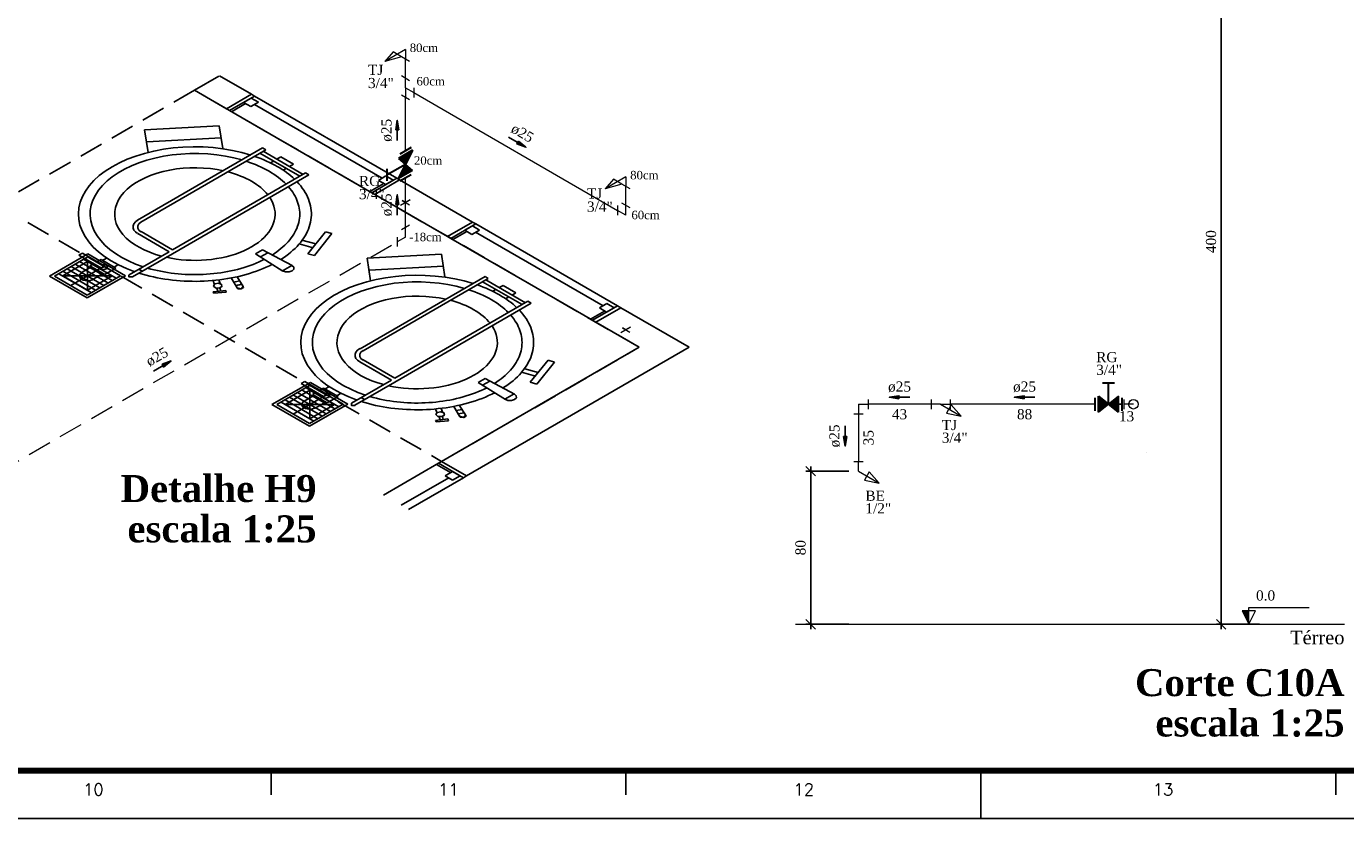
# Model space of a CAD drawing. Header units: millimetres. Extents: x 335 to 91625, y -1 to 84.
# Tile 12 of 38: x 404 to 432, y -1 to 16. Entities that reach past the tile are written whole.
import ezdxf

# ---------------------------------------------------------------- set-up
doc = ezdxf.new("R2010")
doc.units = ezdxf.units.MM
doc.header["$MEASUREMENT"] = 0
doc.linetypes.add('Dashed', pattern=[0.75, 0.5, -0.25])
for name, color, linetype, lineweight in [('AF-Conexões', 7, 'Continuous', 20), ('AF-Conexões detalhe', 7, 'Continuous', 20), ('AF-Sentido tubo', 7, 'Continuous', 20), ('AF-Textos conexão', 7, 'Continuous', 20), ('AF-Textos tubo', 7, 'Continuous', 20), ('AF-Tubos', 5, 'Continuous', 20), ('AF-Tubos detalhe', 5, 'Continuous', 20), ('DI-Cotas', 7, 'Continuous', 20), ('DI-Eixos', 7, 'Continuous', 20), ('DI-Níveis', 7, 'Continuous', 20), ('DI-Textos', 7, 'Continuous', 20), ('DI-Títulos', 3, 'Continuous', 30), ('Simbolos', 1, 'Continuous', 30), ('SIMBOLOS INT', 8, 'Continuous', 5)]:
    doc.layers.add(name, color=color, linetype=linetype, lineweight=lineweight)
doc.layers.add('Margem', color=4, linetype='Continuous')
doc.styles.add('ROMANS', font='ROMANS')
doc.styles.add('TimesNewRoman', font='times.ttf')
doc.styles.add('TimesNewRomanN', font='timesbd.ttf')
doc.dimstyles.get("Standard").update_dxf_attribs({"dimtxt": 0.18, "dimasz": 0.18, "dimexe": 0.18, "dimexo": 0.0625, "dimgap": 0.09, "dimtad": 0, "dimtih": 1, "dimtoh": 1, "dimdec": 4, "dimzin": 0, "dimdsep": 46, "dimtxsty": 'Standard', "dimcen": 0.09, "dimadec": 0, "dimazin": 0, "dimtfac": 1, "dimtdec": 4, "dimtofl": 0, "dimtmove": 0, "dimatfit": 3, "dimfxl": 0, "dimtolj": 1, "dimtzin": 0, "dimarcsym": 0})
doc.dimstyles.new('UM_25.000000', dxfattribs={"dimtxt": 0.18, "dimasz": 0.2, "dimexe": 0.1, "dimexo": 0.2, "dimgap": 0, "dimtad": 1, "dimtih": 1, "dimtoh": 1, "dimdec": 1, "dimlfac": 25, "dimzin": 0, "dimdsep": 46, "dimtxsty": 'Standard', "dimblk": 'CLOSED', "dimblk1": 'CLOSED', "dimblk2": 'CLOSED', "dimcen": 0.09, "dimdle": 0.1, "dimadec": 1, "dimazin": 2, "dimtfac": 1, "dimtdec": 4, "dimtofl": 0, "dimtmove": 0, "dimatfit": 3, "dimldrblk": 'CLOSED', "dimfxl": 0, "dimtolj": 1, "dimarcsym": 0})

# ---------------------------------------------------------------- blocks, each defined once
blk = doc.blocks.new('_OBLIQUE')
at = {"color": 0, "linetype": 'ByBlock', "lineweight": -2}
blk.add_line((-0.5, -0.5), (0.5, 0.5), dxfattribs=at)
blk = doc.blocks.new('*D51')
at = {"layer": 'Defpoints', "color": 0}
for p in [(420.875, 6.751), (421.875, 6.751), (421.875, 3.551)]:
    blk.add_point(p, dxfattribs=at)
at = {"layer": 'DI-Cotas', "color": 0, "linetype": 'Continuous', "lineweight": -2}
for p, q in [((421.675, 6.751), (420.775, 6.751)), ((420.875, 3.451), (420.875, 6.851)), ((421.675, 3.551), (420.775, 3.551))]:
    blk.add_line(p, q, dxfattribs=at)
at = {"layer": 'DI-Cotas', "color": 0, "lineweight": -2, "xscale": 0.2, "yscale": 0.2, "zscale": 0.2}
for p, rotation in [((420.875, 6.751), 90), ((420.875, 3.551), 270)]:
    blk.add_blockref('_OBLIQUE', p, dxfattribs=dict(at, rotation=rotation))
at = {"layer": 'DI-Cotas', "color": 7, "insert": (420.663, 5.151), "char_height": 0.2118, "attachment_point": 5, "rotation": 90, "style": 'TimesNewRoman'}
blk.add_mtext('\\A1;80', dxfattribs=at)
blk = doc.blocks.new('*D52')
at = {"layer": 'Defpoints', "color": 0}
for p in [(420.875, 6.751), (421.875, 6.751), (421.875, 3.551)]:
    blk.add_point(p, dxfattribs=at)
at = {"layer": 'DI-Cotas', "color": 0, "linetype": 'Continuous', "lineweight": -2}
for p, q in [((421.675, 6.751), (420.775, 6.751)), ((420.875, 3.451), (420.875, 6.851)), ((421.675, 3.551), (420.775, 3.551))]:
    blk.add_line(p, q, dxfattribs=at)
at = {"layer": 'DI-Cotas', "color": 0, "lineweight": -2, "xscale": 0.2, "yscale": 0.2, "zscale": 0.2}
for p, rotation in [((420.875, 6.751), 90), ((420.875, 3.551), 270)]:
    blk.add_blockref('_OBLIQUE', p, dxfattribs=dict(at, rotation=rotation))
at = {"layer": 'DI-Cotas', "color": 7, "insert": (420.663, 5.151), "char_height": 0.2118, "attachment_point": 5, "rotation": 90, "style": 'TimesNewRoman'}
blk.add_mtext('\\A1;80', dxfattribs=at)
blk = doc.blocks.new('*D53')
at = {"layer": 'Defpoints', "color": 0}
for p in [(429.464, 19.551), (430.464, 19.551), (430.464, 3.551)]:
    blk.add_point(p, dxfattribs=at)
at = {"layer": 'DI-Cotas', "color": 0, "linetype": 'Continuous', "lineweight": -2}
for p, q in [((429.464, 3.451), (429.464, 19.651)), ((430.264, 19.551), (429.364, 19.551)), ((430.264, 3.551), (429.364, 3.551))]:
    blk.add_line(p, q, dxfattribs=at)
at = {"layer": 'DI-Cotas', "color": 0, "lineweight": -2, "xscale": 0.2, "yscale": 0.2, "zscale": 0.2}
for p, rotation in [((429.464, 19.551), 90), ((429.464, 3.551), 270)]:
    blk.add_blockref('_OBLIQUE', p, dxfattribs=dict(at, rotation=rotation))
at = {"layer": 'DI-Cotas', "color": 7, "insert": (429.252, 11.551), "char_height": 0.2118, "attachment_point": 5, "rotation": 90, "style": 'TimesNewRoman'}
blk.add_mtext('\\A1;400', dxfattribs=at)

msp = doc.modelspace()

# ---------------------------------------------------------------- hatches: boundary and pattern name
at = {"layer": 'DI-Níveis', "linetype": 'Continuous'}
msp.add_hatch(color=256, dxfattribs=at).paths.add_polyline_path([(430.0425, 3.551), (430.0425, 3.831), (429.9025, 3.831), (430.0425, 3.551)])
at = {"layer": 'Simbolos', "linetype": 'Continuous'}
for points in [[(412.5431, 13.4605), (412.2521, 13.2925), (412.3967, 13.166)], [(412.3967, 13.166), (412.5431, 13.0405), (412.2521, 12.8725)], [(426.8973, 7.9819), (426.8973, 8.3179), (427.1073, 8.1509)], [(427.1073, 8.1509), (427.3173, 7.9819), (427.3173, 8.3179)]]:
    msp.add_hatch(color=256, dxfattribs=at).paths.add_polyline_path(points)

# ---------------------------------------------------------------- linework, layer by layer
at = {"color": 7}
for p, q in [((408.4956, 15.01), (407.9836, 14.715)), ((409.1736, 14.631), (408.5056, 15.016)), ((408.6516, 14.329), (407.9836, 14.715)), ((409.1736, 14.631), (408.6516, 14.329)), ((409.1736, 14.631), (409.2386, 14.593)), ((409.2386, 14.593), (409.1736, 14.631)), ((408.7166, 14.292), (409.2386, 14.593)), ((409.2386, 14.593), (408.7166, 14.292)), ((408.7576, 14.268), (409.0516, 14.437)), ((409.0096, 14.461), (409.2386, 14.593)), ((409.1686, 14.553), (409.0096, 14.461)), ((409.0096, 14.461), (409.1626, 14.373)), ((409.0096, 14.461), (409.0516, 14.437)), ((409.3216, 14.464), (409.1626, 14.373)), ((409.1686, 14.553), (409.3216, 14.464)), ((412.2136, 12.876), (409.2386, 14.593)), ((409.2406, 14.418), (411.9096, 12.877)), ((408.7166, 14.292), (411.6906, 12.574)), ((411.9426, 12.768), (411.6496, 12.598)), ((412.2136, 12.876), (411.6906, 12.574)), ((411.6906, 12.574), (412.2136, 12.876)), ((411.7536, 12.538), (412.2756, 12.84)), ((411.9896, 12.924), (411.8316, 12.832)), ((411.9846, 12.744), (411.8316, 12.832)), ((411.9426, 12.768), (411.9846, 12.744)), ((411.9846, 12.744), (412.2136, 12.876)), ((412.1426, 12.835), (411.9846, 12.744)), ((412.1426, 12.835), (411.9896, 12.924)), ((412.2756, 12.84), (412.2136, 12.876)), ((412.2756, 12.84), (412.2136, 12.876)), ((413.8006, 11.959), (412.2756, 12.84)), ((411.6496, 12.598), (411.7536, 12.538)), ((411.6906, 12.574), (411.7536, 12.538)), ((413.2786, 11.658), (411.7536, 12.538)), ((413.8006, 11.959), (413.2786, 11.658)), ((413.3456, 11.619), (413.8686, 11.92)), ((413.8686, 11.92), (413.3456, 11.619)), ((413.6396, 11.788), (413.8686, 11.92)), ((413.7976, 11.88), (413.6396, 11.788)), ((413.7976, 11.88), (413.9456, 11.794)), ((413.8006, 11.959), (413.8686, 11.92)), ((413.8686, 11.92), (413.8006, 11.959)), ((416.8356, 10.207), (413.8686, 11.92)), ((413.3876, 11.595), (413.2786, 11.658)), ((413.2786, 11.658), (413.3456, 11.619)), ((413.3456, 11.619), (416.3126, 9.906)), ((413.3876, 11.595), (413.6806, 11.764)), ((413.6396, 11.788), (413.7876, 11.703)), ((413.6396, 11.788), (413.6806, 11.764)), ((413.9456, 11.794), (413.7876, 11.703)), ((413.8656, 11.748), (416.5316, 10.209)), ((416.6116, 10.255), (416.4536, 10.164)), ((416.7646, 10.167), (416.6116, 10.255)), ((416.5646, 10.099), (416.2716, 9.93)), ((416.8356, 10.207), (416.3126, 9.906)), ((416.3126, 9.906), (416.8356, 10.207)), ((416.3806, 9.867), (416.9026, 10.168)), ((416.6066, 10.075), (416.4536, 10.164)), ((416.5646, 10.099), (416.6066, 10.075)), ((416.6066, 10.075), (416.8356, 10.207)), ((416.7646, 10.167), (416.6066, 10.075)), ((416.9026, 10.168), (416.8356, 10.207)), ((416.9026, 10.168), (416.8356, 10.207)), ((418.3346, 9.342), (416.9026, 10.168)), ((416.2716, 9.93), (416.3806, 9.867)), ((416.3126, 9.906), (416.3806, 9.867)), ((416.3806, 9.867), (417.2896, 9.342)), ((417.2896, 9.342), (413.1536, 6.954)), ((418.3346, 9.342), (413.6756, 6.652)), ((413.0886, 6.916), (411.9376, 6.252)), ((413.0446, 6.891), (413.1536, 6.954)), ((413.1536, 6.954), (413.0886, 6.916)), ((413.0886, 6.916), (413.6106, 6.615)), ((413.6106, 6.615), (413.0886, 6.916)), ((413.1536, 6.954), (413.6756, 6.652)), ((413.6756, 6.652), (413.1536, 6.954)), ((413.0446, 6.891), (413.3386, 6.721)), ((413.3826, 6.747), (413.2266, 6.657)), ((413.3846, 6.565), (413.2266, 6.657)), ((413.3826, 6.747), (413.3386, 6.721)), ((413.5406, 6.655), (413.3826, 6.747)), ((413.3826, 6.747), (413.6106, 6.615)), ((413.5406, 6.655), (413.3846, 6.565)), ((413.6756, 6.652), (413.6106, 6.615)), ((413.6106, 6.615), (413.6756, 6.652)), ((413.3046, 6.612), (412.3096, 6.038)), ((412.4596, 5.951), (413.6106, 6.615))]:
    msp.add_line(p, q, dxfattribs=at)
at = {"color": 7, "linetype": 'Dashed'}
for p, q in [((407.9836, 14.715), (403.8476, 12.327)), ((417.2896, 9.342), (407.9836, 14.715)), ((403.8476, 12.327), (413.1536, 6.954)), ((413.1536, 6.954), (417.2896, 9.342))]:
    msp.add_line(p, q, dxfattribs=at)
at = {"color": 8}
for p, q in [((406.9386, 13.89), (408.4976, 13.974)), ((407.0146, 13.417), (406.9386, 13.89)), ((408.4976, 13.974), (408.5736, 13.498)), ((406.9836, 13.639), (408.5446, 13.719)), ((406.7906, 11.998), (409.4076, 13.509)), ((406.8586, 11.959), (409.4746, 13.47)), ((409.3526, 13.399), (410.1866, 12.918)), ((409.4076, 13.509), (409.4746, 13.47)), ((409.4226, 13.44), (410.2566, 12.958)), ((409.7056, 13.276), (409.7866, 13.323)), ((409.7866, 13.323), (410.0546, 13.168)), ((407.5236, 11.38), (410.3086, 12.988)), ((409.5706, 13.198), (409.6356, 13.236)), ((409.8386, 13.044), (409.9036, 13.081)), ((409.9736, 13.122), (410.0546, 13.168)), ((410.3086, 12.988), (410.3786, 12.948)), ((407.5236, 11.299), (410.3786, 12.948)), ((406.7966, 11.719), (407.4536, 11.34)), ((406.8666, 11.76), (407.5236, 11.38)), ((406.9646, 11.622), (407.4536, 11.34)), ((410.3556, 11.296), (410.7266, 11.757)), ((410.4936, 11.259), (410.8596, 11.722)), ((410.7266, 11.757), (410.8596, 11.722)), ((406.6146, 10.855), (407.4536, 11.34)), ((409.4046, 11.38), (409.2616, 11.298)), ((409.5166, 11.319), (409.3626, 11.23)), ((410.0256, 11.049), (409.4046, 11.38)), ((410.1706, 11.505), (410.4676, 11.424)), ((410.2306, 11.584), (410.5246, 11.502)), ((405.7516, 11.293), (404.9486, 10.83)), ((405.0526, 10.83), (405.7516, 11.233)), ((405.4866, 11.08), (406.1696, 10.686)), ((405.5646, 11.269), (405.6376, 11.311)), ((406.0346, 10.998), (405.5646, 11.269)), ((405.5806, 11.134), (406.2636, 10.74)), ((406.1076, 11.04), (405.6376, 11.311)), ((405.6636, 11.182), (406.3466, 10.788)), ((405.7436, 10.536), (405.7436, 11.133)), ((406.5386, 10.839), (405.7516, 11.293)), ((405.7516, 11.233), (406.4346, 10.839)), ((405.7956, 11.043), (405.8766, 11.089)), ((405.7956, 11.043), (406.1076, 10.863)), ((405.9496, 11.131), (406.0276, 11.176)), ((406.0276, 11.176), (406.3386, 10.996)), ((406.1416, 11.203), (406.0606, 11.157)), ((406.3026, 11.017), (406.3826, 11.064)), ((407.5236, 11.299), (406.6846, 10.815)), ((409.8306, 10.936), (409.2616, 11.298)), ((409.8226, 10.941), (410.0176, 11.053)), ((410.3556, 11.296), (410.4936, 11.259)), ((411.5926, 11.203), (413.1506, 11.287)), ((411.6676, 10.731), (411.5926, 11.203)), ((413.1506, 11.287), (413.2216, 10.815)), ((405.7366, 10.375), (404.9486, 10.83)), ((405.0526, 10.83), (405.7366, 10.435)), ((405.1416, 10.881), (405.8246, 10.486)), ((405.2266, 10.93), (405.9106, 10.536)), ((405.2266, 10.834), (406.2606, 10.834)), ((405.3176, 10.983), (406.0016, 10.588)), ((405.3936, 10.633), (406.0916, 11.037)), ((405.4006, 11.031), (406.0846, 10.636)), ((405.6216, 10.903), (405.8296, 11.023)), ((405.7366, 10.375), (406.5386, 10.839)), ((405.7366, 10.435), (406.4346, 10.839)), ((406.0716, 10.884), (405.8636, 10.764)), ((406.1076, 11.04), (406.0346, 10.998)), ((406.3386, 10.996), (406.1076, 10.863)), ((406.8196, 10.974), (406.8896, 10.933)), ((408.7496, 10.792), (408.8776, 10.587)), ((408.8746, 10.816), (409.0046, 10.612)), ((411.4466, 9.31), (414.0626, 10.821)), ((411.5146, 9.271), (414.1306, 10.782)), ((411.6366, 10.953), (413.1926, 11.035)), ((414.0626, 10.821), (414.1306, 10.782)), ((408.3706, 10.501), (408.6386, 10.527)), ((408.3706, 10.501), (408.3836, 10.47)), ((408.3736, 10.737), (408.3966, 10.666)), ((408.3836, 10.47), (408.6456, 10.492)), ((408.4486, 10.576), (408.4716, 10.512)), ((408.4906, 10.75), (408.5186, 10.677)), ((408.5136, 10.584), (408.5346, 10.515)), ((408.6386, 10.527), (408.6456, 10.492)), ((408.9236, 10.734), (408.8046, 10.704)), ((408.9296, 10.728), (408.8066, 10.702)), ((408.9656, 10.662), (408.8486, 10.633)), ((408.9736, 10.657), (408.8516, 10.632)), ((414.0086, 10.711), (414.8376, 10.233)), ((414.0786, 10.752), (414.9076, 10.273)), ((414.2236, 10.512), (414.2886, 10.549)), ((414.3596, 10.59), (414.4396, 10.636)), ((414.4396, 10.636), (414.7076, 10.482)), ((412.1746, 8.695), (414.9596, 10.303)), ((412.1746, 8.614), (415.0296, 10.263)), ((414.4916, 10.357), (414.5566, 10.395)), ((414.6266, 10.435), (414.7076, 10.482)), ((414.9596, 10.303), (415.0296, 10.263)), ((411.4446, 9.036), (412.1036, 8.655)), ((411.5146, 9.076), (412.1746, 8.695)), ((411.6206, 8.934), (412.1036, 8.655)), ((414.8916, 8.893), (415.1746, 8.817)), ((415.0086, 8.61), (415.3826, 9.069)), ((415.1436, 8.574), (415.5156, 9.034)), ((415.3826, 9.069), (415.5156, 9.034)), ((410.4076, 8.605), (409.6046, 8.142)), ((410.2176, 8.583), (410.2906, 8.625)), ((410.6856, 8.313), (410.2176, 8.583)), ((410.7586, 8.355), (410.2906, 8.625)), ((411.1896, 8.154), (410.4076, 8.605)), ((411.2646, 8.17), (412.1036, 8.655)), ((412.1746, 8.614), (411.3346, 8.13)), ((414.0626, 8.691), (413.9196, 8.608)), ((414.4866, 8.248), (413.9196, 8.608)), ((414.1646, 8.635), (414.0106, 8.547)), ((414.6816, 8.361), (414.0626, 8.691)), ((414.8216, 8.82), (415.1176, 8.739)), ((415.0086, 8.61), (415.1436, 8.574)), ((409.7056, 8.143), (410.4046, 8.547)), ((409.9706, 8.296), (410.6566, 7.9)), ((410.0486, 7.945), (410.7476, 8.349)), ((410.0546, 8.344), (410.7396, 7.948)), ((410.1396, 8.394), (410.8256, 7.998)), ((410.2336, 8.448), (410.9196, 8.052)), ((410.2746, 8.217), (410.4826, 8.337)), ((410.3166, 8.496), (411.0026, 8.1)), ((410.3966, 7.849), (410.3966, 8.446)), ((410.4046, 8.547), (411.0906, 8.151)), ((410.4486, 8.356), (410.5296, 8.403)), ((410.4486, 8.356), (410.7586, 8.178)), ((410.6026, 8.445), (410.6806, 8.49)), ((410.6806, 8.49), (410.9896, 8.311)), ((410.7586, 8.355), (410.6856, 8.313)), ((410.7946, 8.517), (410.7136, 8.47)), ((410.9896, 8.311), (410.7586, 8.178)), ((410.9586, 8.329), (411.0386, 8.376)), ((411.4706, 8.289), (411.5406, 8.248)), ((414.4736, 8.256), (414.6686, 8.368)), ((410.3866, 7.69), (409.6046, 8.142)), ((409.7056, 8.143), (410.3916, 7.747)), ((409.7946, 8.194), (410.4806, 7.798)), ((409.8796, 8.244), (410.5656, 7.848)), ((409.8796, 8.148), (410.9146, 8.148)), ((410.3866, 7.69), (411.1896, 8.154)), ((410.3916, 7.747), (411.0906, 8.151)), ((410.7266, 8.196), (410.5196, 8.076)), ((413.0236, 8.052), (413.0546, 7.977)), ((413.1456, 8.062), (413.1696, 7.992)), ((413.4056, 8.104), (413.5306, 7.9)), ((413.5826, 8.044), (413.4546, 8.019)), ((413.5826, 8.041), (413.4576, 8.017)), ((413.5226, 8.133), (413.6546, 7.927)), ((413.0266, 7.813), (413.2866, 7.843)), ((413.0266, 7.813), (413.0416, 7.78)), ((413.0416, 7.78), (413.2996, 7.806)), ((413.1016, 7.89), (413.1246, 7.825)), ((413.1696, 7.896), (413.1826, 7.831)), ((413.2866, 7.843), (413.2996, 7.806)), ((413.6236, 7.972), (413.4996, 7.948)), ((413.6266, 7.971), (413.5016, 7.947))]:
    msp.add_line(p, q, dxfattribs=at)
at = {"color": 5}
msp.add_line((427.3174, 8.1499), (427.3904, 8.1494), dxfattribs=at)
at = {"color": 8}
for points in [[(409.1616, 13.362), (408.9736, 13.415), (408.7776, 13.459), (408.5766, 13.494), (408.3706, 13.517), (408.1626, 13.531), (407.9526, 13.534), (407.7426, 13.527), (407.5356, 13.51), (407.3316, 13.482), (407.1316, 13.444), (406.9386, 13.397), (406.7536, 13.34), (406.5776, 13.274), (406.4126, 13.199), (406.2586, 13.117), (406.1176, 13.027), (405.9906, 12.931), (405.8776, 12.829), (405.7816, 12.721), (405.7016, 12.609), (405.6376, 12.494), (405.5926, 12.375), (405.5636, 12.255), (405.5536, 12.134), (405.5616, 12.013), (405.5876, 11.893), (405.6316, 11.775), (405.6936, 11.659), (405.7716, 11.546), (405.8666, 11.438), (405.9766, 11.335), (406.1026, 11.238), (406.2416, 11.148), (406.3946, 11.064), (406.5586, 10.989), (406.7336, 10.922)], [(408.9806, 13.258), (408.8096, 13.303), (408.6316, 13.339), (408.4486, 13.366), (408.2626, 13.384), (408.0756, 13.393), (407.8866, 13.392), (407.6986, 13.383), (407.5136, 13.364), (407.3316, 13.335), (407.1536, 13.298), (406.9826, 13.252), (406.8196, 13.198), (406.6646, 13.136), (406.5196, 13.067), (406.3856, 12.99), (406.2626, 12.907), (406.1536, 12.819), (406.0576, 12.725), (405.9756, 12.627), (405.9086, 12.525), (405.8576, 12.42), (405.8216, 12.314), (405.8016, 12.205), (405.7986, 12.096), (405.8116, 11.988), (405.8396, 11.88), (405.8846, 11.775), (405.9446, 11.671), (406.0206, 11.572), (406.1106, 11.476), (406.2146, 11.385), (406.3316, 11.3), (406.4606, 11.221), (406.6006, 11.148), (406.7516, 11.083), (406.9116, 11.025)], [(410.0786, 12.854), (410.0396, 12.89), (409.9986, 12.926), (409.9556, 12.96), (409.9106, 12.994), (409.8646, 13.028), (409.8166, 13.06), (409.7666, 13.092), (409.7146, 13.123), (409.6616, 13.152), (409.6066, 13.181), (409.5506, 13.209), (409.4926, 13.236), (409.4336, 13.262), (409.3736, 13.286), (409.3116, 13.31), (409.2486, 13.333)], [(408.5906, 13.032), (408.4546, 13.059), (408.3146, 13.078), (408.1736, 13.09), (408.0306, 13.096), (407.8866, 13.094), (407.7436, 13.086), (407.6036, 13.07), (407.4656, 13.047), (407.3306, 13.018), (407.2016, 12.982), (407.0786, 12.94), (406.9616, 12.892), (406.8516, 12.839), (406.7506, 12.78), (406.6586, 12.716), (406.5766, 12.648), (406.5046, 12.577), (406.4436, 12.502), (406.3936, 12.424), (406.3556, 12.344), (406.3296, 12.263), (406.3156, 12.18), (406.3146, 12.098), (406.3246, 12.015), (406.3476, 11.933), (406.3826, 11.853), (406.4286, 11.774), (406.4866, 11.699), (406.5556, 11.626), (406.6356, 11.557), (406.7246, 11.492), (406.8236, 11.432), (406.9306, 11.377), (407.0456, 11.328), (407.1666, 11.284), (407.2946, 11.246)], [(409.5176, 12.53), (409.4846, 12.569), (409.4496, 12.607), (409.4106, 12.644), (409.3696, 12.68), (409.3256, 12.715), (409.2786, 12.749), (409.2296, 12.781), (409.1776, 12.812), (409.1236, 12.842), (409.0666, 12.871), (409.0086, 12.898), (408.9476, 12.923), (408.8856, 12.947), (408.8216, 12.969), (408.7556, 12.99), (408.6876, 13.009)], [(409.9006, 12.751), (409.8636, 12.788), (409.8236, 12.824), (409.7816, 12.859), (409.7376, 12.894), (409.6916, 12.928), (409.6436, 12.96), (409.5936, 12.992), (409.5426, 13.023), (409.4886, 13.053), (409.4336, 13.082), (409.3766, 13.109), (409.3186, 13.136), (409.2586, 13.161), (409.1976, 13.185), (409.1346, 13.208), (409.0706, 13.23)], [(409.6076, 11.271), (409.6566, 11.303), (409.7036, 11.336), (409.7486, 11.37), (409.7916, 11.404), (409.8326, 11.44), (409.8726, 11.476), (409.9086, 11.513), (409.9436, 11.55), (409.9766, 11.588), (410.0066, 11.627), (410.0346, 11.667), (410.0606, 11.707), (410.0836, 11.747), (410.1046, 11.788), (410.1226, 11.829), (410.1396, 11.871), (410.1526, 11.912), (410.1646, 11.954), (410.1726, 11.997), (410.1796, 12.039), (410.1836, 12.082), (410.1846, 12.124), (410.1836, 12.167), (410.1806, 12.209), (410.1746, 12.252), (410.1656, 12.294), (410.1546, 12.336), (410.1416, 12.378), (410.1256, 12.42), (410.1076, 12.461), (410.0866, 12.502), (410.0636, 12.542), (410.0386, 12.582), (410.0106, 12.622), (409.9806, 12.661), (409.9486, 12.699)], [(409.7876, 11.176), (409.8436, 11.213), (409.8966, 11.25), (409.9486, 11.289), (409.9976, 11.328), (410.0436, 11.369), (410.0876, 11.41), (410.1296, 11.452), (410.1686, 11.495), (410.2056, 11.539), (410.2386, 11.583), (410.2706, 11.629), (410.2986, 11.674), (410.3246, 11.721), (410.3476, 11.767), (410.3676, 11.814), (410.3846, 11.862), (410.3996, 11.91), (410.4106, 11.958), (410.4196, 12.006), (410.4256, 12.055), (410.4286, 12.103), (410.4286, 12.152), (410.4256, 12.201), (410.4196, 12.249), (410.4106, 12.297), (410.3996, 12.345), (410.3846, 12.393), (410.3676, 12.441), (410.3476, 12.488), (410.3246, 12.535), (410.2986, 12.581), (410.2696, 12.627), (410.2386, 12.672), (410.2046, 12.716), (410.1686, 12.76), (410.1296, 12.803)], [(407.3916, 11.223), (407.4936, 11.202), (407.5966, 11.186), (407.7016, 11.173), (407.8076, 11.165), (407.9146, 11.16), (408.0216, 11.159), (408.1286, 11.162), (408.2356, 11.169), (408.3416, 11.18), (408.4456, 11.195), (408.5476, 11.214), (408.6476, 11.236), (408.7446, 11.262), (408.8386, 11.292), (408.9296, 11.325), (409.0166, 11.361), (409.0996, 11.4), (409.1776, 11.443), (409.2506, 11.488), (409.3196, 11.535), (409.3816, 11.586), (409.4396, 11.638), (409.4906, 11.692), (409.5356, 11.749), (409.5746, 11.806), (409.6066, 11.865), (409.6326, 11.926), (409.6516, 11.986), (409.6636, 12.048), (409.6686, 12.11), (409.6676, 12.172), (409.6586, 12.233), (409.6436, 12.295), (409.6216, 12.355), (409.5936, 12.415), (409.5586, 12.473)], [(406.7936, 11.997), (406.7466, 11.962), (406.7136, 11.923), (406.6966, 11.88), (406.6966, 11.835), (406.7136, 11.792), (406.7466, 11.753), (406.7936, 11.718)], [(406.8626, 11.957), (406.8176, 11.921), (406.7946, 11.88), (406.7946, 11.835), (406.8176, 11.794), (406.8626, 11.758)], [(405.9756, 11.027), (405.9946, 10.984), (406.0636, 10.963), (406.1356, 10.979), (406.1626, 11.021), (406.1276, 11.06), (406.0526, 11.071)], [(406.8216, 10.893), (406.8946, 10.871), (406.9696, 10.85), (407.0456, 10.831), (407.1226, 10.813), (407.2016, 10.796), (407.2806, 10.782), (407.3606, 10.768), (407.4406, 10.757), (407.5226, 10.747), (407.6046, 10.738), (407.6866, 10.731), (407.7696, 10.726), (407.8526, 10.723), (407.9356, 10.721), (408.0186, 10.72), (408.1016, 10.722), (408.1846, 10.725), (408.2676, 10.729), (408.3496, 10.736), (408.4326, 10.744), (408.5136, 10.753), (408.5946, 10.764), (408.6746, 10.777), (408.7546, 10.791), (408.8326, 10.807), (408.9106, 10.824), (408.9866, 10.843), (409.0626, 10.863), (409.1366, 10.885), (409.2096, 10.909), (409.2806, 10.933), (409.3506, 10.959), (409.4186, 10.987), (409.4856, 11.016), (409.5496, 11.046), (409.6126, 11.077)], [(407.0016, 10.997), (407.0686, 10.978), (407.1376, 10.961), (407.2066, 10.945), (407.2776, 10.93), (407.3486, 10.917), (407.4206, 10.905), (407.4926, 10.894), (407.5666, 10.885), (407.6396, 10.877), (407.7136, 10.871), (407.7886, 10.866), (407.8636, 10.863), (407.9376, 10.861), (408.0126, 10.861), (408.0876, 10.862), (408.1626, 10.865), (408.2366, 10.869), (408.3116, 10.875), (408.3846, 10.882), (408.4586, 10.89), (408.5316, 10.9), (408.6036, 10.911), (408.6756, 10.924), (408.7456, 10.938), (408.8156, 10.954), (408.8846, 10.971), (408.9526, 10.989), (409.0196, 11.009), (409.0846, 11.03), (409.1486, 11.052), (409.2116, 11.075), (409.2736, 11.1), (409.3336, 11.126), (409.3916, 11.153), (409.4486, 11.181)], [(409.8246, 10.943), (409.8856, 10.919), (409.9606, 10.917), (410.0256, 10.937), (410.0626, 10.975), (410.0596, 11.018), (410.0186, 11.054)], [(405.6246, 10.902), (405.5836, 10.864), (405.5756, 10.82), (405.6006, 10.779), (405.6546, 10.747), (405.7276, 10.733), (405.8036, 10.738), (405.8686, 10.761)], [(406.6076, 10.859), (406.6076, 10.816), (406.6836, 10.816)], [(406.6106, 10.857), (406.6106, 10.818), (406.6796, 10.818)], [(413.8116, 10.677), (413.6236, 10.73), (413.4286, 10.774), (413.2266, 10.809), (413.0216, 10.832), (412.8126, 10.846), (412.6026, 10.849), (412.3936, 10.842), (412.1856, 10.825), (411.9816, 10.797), (411.7826, 10.759), (411.5896, 10.712), (411.4046, 10.655), (411.2286, 10.589), (411.0626, 10.514), (410.9086, 10.432), (410.7676, 10.342), (410.6406, 10.246), (410.5286, 10.144), (410.4316, 10.036), (410.3516, 9.924), (410.2886, 9.809), (410.2426, 9.69), (410.2146, 9.57), (410.2046, 9.449), (410.2126, 9.328), (410.2386, 9.208), (410.2826, 9.09), (410.3436, 8.974), (410.4226, 8.861), (410.5166, 8.753), (410.6276, 8.65), (410.7526, 8.553), (410.8926, 8.463), (411.0446, 8.379), (411.2096, 8.304), (411.3836, 8.237)], [(408.4066, 10.667), (408.3806, 10.623), (408.4226, 10.584), (408.5026, 10.579), (408.5586, 10.611), (408.5496, 10.657), (408.4826, 10.682), (408.4066, 10.667)], [(408.8646, 10.605), (408.8916, 10.567), (408.9616, 10.561), (409.0086, 10.592), (408.9876, 10.631)], [(408.8756, 10.588), (408.9596, 10.565), (408.9986, 10.613)], [(413.6316, 10.573), (413.4596, 10.618), (413.2816, 10.654), (413.0996, 10.681), (412.9136, 10.699), (412.7256, 10.708), (412.5376, 10.707), (412.3496, 10.698), (412.1636, 10.679), (411.9816, 10.65), (411.8046, 10.613), (411.6336, 10.567), (411.4696, 10.513), (411.3146, 10.451), (411.1696, 10.382), (411.0356, 10.305), (410.9136, 10.222), (410.8036, 10.134), (410.7076, 10.04), (410.6256, 9.942), (410.5596, 9.84), (410.5076, 9.735), (410.4716, 9.629), (410.4526, 9.52), (410.4486, 9.411), (410.4616, 9.303), (410.4906, 9.195), (410.5356, 9.09), (410.5956, 8.986), (410.6706, 8.887), (410.7606, 8.791), (410.8646, 8.7), (410.9816, 8.615), (411.1106, 8.536), (411.2516, 8.463), (411.4026, 8.398), (411.5626, 8.34)], [(414.5516, 10.066), (414.5136, 10.103), (414.4736, 10.139), (414.4316, 10.174), (414.3876, 10.209), (414.3426, 10.243), (414.2946, 10.275), (414.2446, 10.307), (414.1926, 10.338), (414.1396, 10.368), (414.0846, 10.397), (414.0276, 10.424), (413.9696, 10.451), (413.9096, 10.476), (413.8486, 10.5), (413.7856, 10.523), (413.7216, 10.545)], [(414.7296, 10.169), (414.6906, 10.205), (414.6496, 10.241), (414.6066, 10.275), (414.5616, 10.309), (414.5146, 10.343), (414.4666, 10.375), (414.4166, 10.407), (414.3656, 10.438), (414.3116, 10.467), (414.2576, 10.496), (414.2016, 10.524), (414.1436, 10.551), (414.0846, 10.577), (414.0236, 10.601), (413.9626, 10.625), (413.8996, 10.648)], [(413.2416, 10.347), (413.1046, 10.374), (412.9656, 10.393), (412.8236, 10.405), (412.6806, 10.411), (412.5376, 10.409), (412.3946, 10.401), (412.2536, 10.385), (412.1156, 10.362), (411.9816, 10.333), (411.8526, 10.297), (411.7286, 10.255), (411.6116, 10.207), (411.5026, 10.154), (411.4016, 10.095), (411.3096, 10.031), (411.2276, 9.963), (411.1556, 9.892), (411.0946, 9.817), (411.0446, 9.739), (411.0066, 9.659), (410.9806, 9.578), (410.9666, 9.495), (410.9646, 9.413), (410.9756, 9.33), (410.9986, 9.248), (411.0326, 9.168), (411.0796, 9.089), (411.1376, 9.014), (411.2066, 8.941), (411.2856, 8.872), (411.3746, 8.807), (411.4736, 8.747), (411.5806, 8.692), (411.6956, 8.643), (411.8176, 8.599), (411.9456, 8.561)], [(414.1686, 9.845), (414.1356, 9.884), (414.0996, 9.922), (414.0616, 9.959), (414.0206, 9.995), (413.9756, 10.03), (413.9296, 10.064), (413.8796, 10.096), (413.8286, 10.127), (413.7736, 10.157), (413.7176, 10.186), (413.6586, 10.213), (413.5986, 10.238), (413.5356, 10.262), (413.4716, 10.284), (413.4056, 10.305), (413.3386, 10.324)], [(414.2586, 8.586), (414.3076, 8.618), (414.3546, 8.651), (414.3996, 8.685), (414.4426, 8.719), (414.4836, 8.755), (414.5226, 8.791), (414.5596, 8.828), (414.5946, 8.865), (414.6266, 8.903), (414.6566, 8.942), (414.6846, 8.982), (414.7106, 9.022), (414.7336, 9.062), (414.7546, 9.103), (414.7736, 9.144), (414.7896, 9.186), (414.8036, 9.227), (414.8146, 9.269), (414.8236, 9.312), (414.8296, 9.354), (414.8336, 9.397), (414.8356, 9.439), (414.8346, 9.482), (414.8306, 9.524), (414.8246, 9.567), (414.8166, 9.609), (414.8056, 9.651), (414.7916, 9.693), (414.7766, 9.735), (414.7576, 9.776), (414.7376, 9.817), (414.7146, 9.857), (414.6886, 9.897), (414.6616, 9.937), (414.6316, 9.976), (414.5996, 10.014)], [(414.4376, 8.491), (414.4936, 8.528), (414.5476, 8.565), (414.5986, 8.604), (414.6476, 8.643), (414.6946, 8.684), (414.7386, 8.725), (414.7796, 8.767), (414.8196, 8.81), (414.8556, 8.854), (414.8896, 8.898), (414.9206, 8.944), (414.9496, 8.989), (414.9746, 9.036), (414.9976, 9.082), (415.0176, 9.129), (415.0356, 9.177), (415.0496, 9.225), (415.0616, 9.273), (415.0696, 9.321), (415.0756, 9.37), (415.0786, 9.418), (415.0786, 9.467), (415.0756, 9.516), (415.0696, 9.564), (415.0616, 9.612), (415.0496, 9.66), (415.0356, 9.708), (415.0176, 9.756), (414.9976, 9.803), (414.9746, 9.85), (414.9486, 9.896), (414.9206, 9.942), (414.8896, 9.987), (414.8556, 10.031), (414.8186, 10.075), (414.7796, 10.118)], [(412.0426, 8.538), (412.1436, 8.517), (412.2476, 8.501), (412.3526, 8.488), (412.4586, 8.48), (412.5656, 8.475), (412.6726, 8.474), (412.7796, 8.477), (412.8866, 8.484), (412.9916, 8.495), (413.0956, 8.51), (413.1976, 8.529), (413.2976, 8.551), (413.3956, 8.577), (413.4896, 8.607), (413.5806, 8.64), (413.6676, 8.676), (413.7496, 8.715), (413.8286, 8.758), (413.9016, 8.803), (413.9696, 8.85), (414.0326, 8.901), (414.0896, 8.953), (414.1406, 9.007), (414.1856, 9.064), (414.2246, 9.121), (414.2566, 9.18), (414.2826, 9.241), (414.3016, 9.301), (414.3136, 9.363), (414.3196, 9.425), (414.3176, 9.487), (414.3096, 9.548), (414.2946, 9.61), (414.2726, 9.67), (414.2436, 9.73), (414.2086, 9.788)], [(411.4416, 9.313), (411.3946, 9.279), (411.3606, 9.239), (411.3436, 9.196), (411.3436, 9.152), (411.3606, 9.109), (411.3946, 9.069), (411.4416, 9.035)], [(411.5106, 9.274), (411.4656, 9.238), (411.4426, 9.196), (411.4426, 9.152), (411.4656, 9.11), (411.5106, 9.074)], [(410.6266, 8.342), (410.6456, 8.299), (410.7136, 8.278), (410.7856, 8.294), (410.8136, 8.336), (410.7776, 8.375), (410.7036, 8.386)], [(411.4716, 8.208), (411.5456, 8.186), (411.6206, 8.165), (411.6966, 8.146), (411.7736, 8.128), (411.8516, 8.111), (411.9306, 8.097), (412.0106, 8.083), (412.0916, 8.072), (412.1726, 8.062), (412.2546, 8.053), (412.3376, 8.046), (412.4196, 8.041), (412.5026, 8.038), (412.5856, 8.036), (412.6696, 8.035), (412.7526, 8.037), (412.8356, 8.04), (412.9186, 8.044), (413.0006, 8.051), (413.0826, 8.059), (413.1646, 8.068), (413.2456, 8.079), (413.3256, 8.092), (413.4046, 8.106), (413.4836, 8.122), (413.5606, 8.139), (413.6376, 8.158), (413.7126, 8.178), (413.7866, 8.2), (413.8596, 8.224), (413.9306, 8.248), (414.0006, 8.274), (414.0686, 8.302), (414.1356, 8.331), (414.2006, 8.361), (414.2636, 8.392)], [(411.6516, 8.312), (411.7196, 8.293), (411.7876, 8.276), (411.8576, 8.26), (411.9276, 8.245), (411.9986, 8.232), (412.0706, 8.22), (412.1436, 8.209), (412.2166, 8.2), (412.2906, 8.192), (412.3646, 8.186), (412.4386, 8.181), (412.5136, 8.178), (412.5886, 8.176), (412.6636, 8.176), (412.7386, 8.177), (412.8126, 8.18), (412.8876, 8.184), (412.9616, 8.19), (413.0356, 8.197), (413.1086, 8.205), (413.1816, 8.215), (413.2546, 8.226), (413.3256, 8.239), (413.3966, 8.253), (413.4666, 8.269), (413.5356, 8.286), (413.6026, 8.304), (413.6696, 8.324), (413.7356, 8.345), (413.7996, 8.367), (413.8626, 8.39), (413.9236, 8.415), (413.9836, 8.441), (414.0426, 8.468), (414.0996, 8.496)], [(414.4806, 8.255), (414.5416, 8.231), (414.6156, 8.229), (414.6816, 8.249), (414.7176, 8.287), (414.7156, 8.33), (414.6736, 8.366)], [(410.2756, 8.217), (410.2346, 8.179), (410.2256, 8.135), (410.2516, 8.094), (410.3056, 8.062), (410.3776, 8.048), (410.4536, 8.053), (410.5186, 8.076)], [(411.2656, 8.17), (411.2656, 8.126), (411.3416, 8.126)], [(411.2696, 8.168), (411.2696, 8.128), (411.3386, 8.128)], [(413.0596, 7.98), (413.0336, 7.937), (413.0756, 7.897), (413.1556, 7.892), (413.2116, 7.925), (413.2026, 7.971), (413.1356, 7.995), (413.0596, 7.98)], [(413.5196, 7.917), (413.5476, 7.879), (413.6176, 7.873), (413.6646, 7.904), (413.6436, 7.943)], [(413.5306, 7.9), (413.6156, 7.877), (413.6546, 7.925)]]:
    msp.add_lwpolyline(points, dxfattribs=at)
for points in [[(405.7436, 11.133), (405.2266, 10.834), (405.7436, 10.536), (406.2606, 10.834), (405.7436, 11.133)], [(410.3966, 8.446), (409.8796, 8.148), (410.3966, 7.849), (410.9146, 8.148), (410.3966, 8.446)]]:
    msp.add_lwpolyline(points, close=True, dxfattribs=at)
at = {"layer": 'AF-Conexões', "linetype": 'Continuous'}
for p, q in [((412.4842, 11.8965), (412.311, 11.7965)), ((412.2244, 11.6465), (412.2244, 11.4465)), ((412.3976, 11.6465), (412.2244, 11.5465)), ((412.3976, 11.6465), (412.3976, 11.8465))]:
    msp.add_line(p, q, dxfattribs=at)
at = {"layer": 'AF-Conexões detalhe', "linetype": 'Continuous'}
for p, q in [((412.3976, 15.5665), (411.9646, 15.3165)), ((412.1378, 15.5165), (411.9646, 15.3165)), ((412.311, 15.4165), (412.1378, 15.5165)), ((412.3976, 15.5665), (412.3976, 15.3665)), ((412.311, 15.4165), (411.9646, 15.3165)), ((412.4842, 15.3165), (412.311, 15.4165)), ((412.4842, 14.9165), (412.311, 15.0165)), ((412.3976, 14.7665), (412.3976, 14.9665)), ((412.3976, 14.7665), (412.3976, 14.5665)), ((412.3976, 14.7665), (412.5708, 14.6665)), ((412.5708, 14.7665), (412.5708, 14.5665)), ((412.4842, 14.5165), (412.311, 14.6165)), ((417.0092, 12.9046), (416.5762, 12.6546)), ((416.7494, 12.8546), (416.5762, 12.6546)), ((416.9226, 12.7546), (416.5762, 12.6546)), ((416.9226, 12.7546), (416.7494, 12.8546)), ((417.0958, 12.6546), (416.9226, 12.7546)), ((417.0092, 12.9046), (417.0092, 12.7046)), ((416.836, 12.3046), (416.836, 12.1046)), ((417.0092, 12.1046), (416.836, 12.2046)), ((417.0958, 12.2546), (416.9226, 12.3546)), ((417.0092, 12.1046), (417.0092, 12.3046)), ((421.8749, 8.151), (422.0749, 8.151)), ((421.8749, 8.151), (421.8749, 7.951)), ((422.0749, 8.251), (422.0749, 8.051)), ((423.3935, 8.251), (423.3935, 8.051)), ((423.5935, 8.151), (423.3935, 8.151)), ((423.5935, 8.151), (423.7935, 8.151)), ((423.5935, 8.151), (424.0265, 7.901)), ((423.8167, 8.1376), (423.7167, 7.9644)), ((423.7935, 8.251), (423.7935, 8.051)), ((423.8167, 8.1376), (424.0265, 7.901)), ((427.427, 8.251), (427.427, 8.051)), ((427.627, 8.151), (427.427, 8.151)), ((421.7749, 7.951), (421.9749, 7.951)), ((423.7167, 7.9644), (424.0265, 7.901)), ((421.7749, 6.951), (421.9749, 6.951)), ((421.8749, 6.751), (421.8749, 6.951)), ((421.8749, 6.751), (422.308, 6.501)), ((422.0981, 6.7376), (421.9981, 6.5644)), ((422.0981, 6.7376), (422.308, 6.501)), ((421.9981, 6.5644), (422.308, 6.501))]:
    msp.add_line(p, q, dxfattribs=at)
msp.add_circle((427.627, 8.151), 0.1, dxfattribs=at)
at = {"layer": 'AF-Tubos', "linetype": 'Dashed'}
msp.add_line((401.9282, 5.602), (412.2244, 11.5465), dxfattribs=at)
at = {"layer": 'AF-Tubos detalhe'}
for p, q in [((412.3976, 14.9665), (412.3976, 15.3665)), ((412.5708, 14.6665), (416.836, 12.2046)), ((412.3976, 13.4495), (412.3976, 14.5665)), ((412.3976, 11.8465), (412.3976, 12.8835)), ((417.0092, 12.3046), (417.0092, 12.7046)), ((423.3935, 8.151), (422.0749, 8.151)), ((426.8243, 8.151), (423.7935, 8.151)), ((427.6272, 8.151), (427.627, 8.151)), ((421.8749, 7.951), (421.8749, 6.951)), ((427.9042, 7.151), (427.904, 7.151))]:
    msp.add_line(p, q, dxfattribs=at)
at = {"layer": 'DI-Eixos'}
msp.add_line((420.5572, 3.551), (432.0425, 3.551), dxfattribs=at)
at = {"layer": 'DI-Níveis', "linetype": 'Continuous'}
msp.add_lwpolyline([(430.0425, 3.551), (430.1825, 3.831), (429.9025, 3.831), (430.0425, 3.551), (430.0425, 3.901), (431.3025, 3.901)], dxfattribs=at)
at = {"layer": 'Margem', "lineweight": 100}
msp.add_line((481.8344, 0.4869), (337.8344, 0.4869), dxfattribs=at)
at = {"layer": 'Margem', "color": 1}
for p, q in [((409.5844, -0.0131), (409.5844, 0.4869)), ((417.0094, -0.0131), (417.0094, 0.4869)), ((424.4344, -0.5131), (424.4344, 0.4869)), ((431.8594, -0.0131), (431.8594, 0.4869)), ((335.3344, -0.5131), (482.8344, -0.5131))]:
    msp.add_line(p, q, dxfattribs=at)
at = {"layer": 'Simbolos'}
for p, q in [((412.5431, 13.4605), (412.2521, 13.2925)), ((412.2521, 13.2925), (412.3976, 13.1665)), ((412.5145, 13.517), (412.2815, 13.3825)), ((412.5431, 13.4605), (412.3967, 13.166)), ((412.3967, 13.166), (412.0165, 12.9465)), ((412.0165, 12.8205), (412.0165, 13.0725)), ((412.2521, 12.8725), (412.3967, 13.166)), ((412.5431, 13.0405), (412.2521, 12.8725)), ((412.5431, 13.0405), (412.3967, 13.166)), ((412.5145, 12.951), (412.2815, 12.8165)), ((427.2333, 8.5899), (426.9813, 8.5899)), ((427.1073, 8.1509), (427.1073, 8.5899)), ((426.8243, 8.0149), (426.8243, 8.2839)), ((426.8973, 7.9819), (426.8973, 8.3179)), ((426.8973, 8.3179), (427.1073, 8.1499)), ((427.3173, 8.3179), (427.1073, 8.1509)), ((427.3173, 7.9819), (427.3173, 8.3179)), ((427.3903, 8.0149), (427.3903, 8.2839)), ((426.8973, 7.9819), (427.1073, 8.1509)), ((427.3173, 7.9819), (427.1073, 8.1509))]:
    msp.add_line(p, q, dxfattribs=at)
at = {"layer": 'SIMBOLOS INT', "linetype": 'Continuous'}
for p, q in [((412.4936, 12.422), (412.2906, 12.305)), ((412.3976, 12.367), (412.4936, 12.422)), ((412.3976, 12.367), (412.3246, 12.409)), ((412.3246, 12.409), (412.4836, 12.317)), ((417.1046, 9.76), (416.9016, 9.643)), ((417.0086, 9.704), (416.9356, 9.746)), ((416.9356, 9.746), (417.0936, 9.655)), ((417.0086, 9.704), (417.1046, 9.76))]:
    msp.add_line(p, q, dxfattribs=at)

# ---------------------------------------------------------------- texts
at = {"char_height": 0.1765, "attachment_point": 7, "line_spacing_factor": 0.798, "style": 'TimesNewRoman'}
for s, insert, width in [('80cm', (412.4866, 15.5133), 1.185921), ('60cm', (412.6286, 14.8143), 1.185921), ('20cm', (412.5746, 13.1573), 1.185921), ('80cm', (417.0986, 12.8513), 1.185921), ('60cm', (417.1246, 12.0173), 1.185921), ('-18cm', (412.4736, 11.5573), 1.362382)]:
    msp.add_mtext(s, dxfattribs=dict(at, insert=insert, width=width))
at = {"layer": 'AF-Textos conexão', "char_height": 0.2118, "attachment_point": 7, "line_spacing_factor": 0.798, "style": 'TimesNewRoman'}
for s, insert, width in [('TJ', (411.6136, 15.0339), 0.580339), ('3/4"', (411.6136, 14.7589), 0.98233), ('RG', (411.4246, 12.7109), 0.806813), ('3/4"', (411.4246, 12.4359), 0.98233), ('TJ', (416.1946, 12.4489), 0.580339), ('3/4"', (416.1946, 12.1739), 0.98233), ('RG', (426.8489, 9.0269), 0.50832), ('3/4"', (426.8489, 8.7619), 1.01664), ('TJ', (423.6189, 7.6079), 0.50832), ('3/4"', (423.6189, 7.3429), 1.01664), ('BE', (422.0199, 6.1309), 0.50832), ('1/2"', (422.0199, 5.8659), 1.01664)]:
    msp.add_mtext(s, dxfattribs=dict(at, insert=insert, width=width))
at = {"layer": 'AF-Textos tubo', "char_height": 0.2118, "attachment_point": 8, "line_spacing_factor": 0.798, "style": 'TimesNewRoman'}
for insert, width, rotation in [((412.1187, 13.879), 0.874755, 90.00021), ((414.7866, 13.7206), 0.874755, 330.00566), ((412.1187, 12.319), 0.874755, 90.00021), ((407.2567, 9.0435), 0.874755, 30.00007), ((421.491, 7.488), 0.76248, 90.00021)]:
    msp.add_mtext('ø25', dxfattribs=dict(at, insert=insert, width=width, rotation=rotation))
at = {"layer": 'AF-Textos tubo', "char_height": 0.2118, "width": 0.76248, "attachment_point": 8, "line_spacing_factor": 0.798, "style": 'TimesNewRoman'}
for insert in [(422.7339, 8.4019), (425.3499, 8.4019)]:
    msp.add_mtext('ø25', dxfattribs=dict(at, insert=insert))
at = {"layer": 'DI-Eixos', "insert": (432.0429, 3.1272), "char_height": 0.2824, "width": 2.03328, "attachment_point": 9, "line_spacing_factor": 0.798, "style": 'TimesNewRoman'}
msp.add_mtext('Térreo', dxfattribs=at)
at = {"layer": 'DI-Níveis', "insert": (430.3929, 4.0419), "char_height": 0.2118, "width": 0.76248, "attachment_point": 8, "line_spacing_factor": 0.798, "style": 'TimesNewRoman'}
msp.add_mtext('0.0', dxfattribs=at)
at = {"layer": 'DI-Textos', "char_height": 0.2118, "width": 0.50832, "attachment_point": 8, "line_spacing_factor": 0.798, "style": 'TimesNewRoman'}
for s, insert in [('43', (422.7339, 7.8329)), ('88', (425.3499, 7.8329)), ('13', (427.4839, 7.7899))]:
    msp.add_mtext(s, dxfattribs=dict(at, insert=insert))
at = {"layer": 'DI-Textos', "insert": (422.193, 7.451), "char_height": 0.2118, "width": 0.50832, "attachment_point": 8, "rotation": 90.00021, "line_spacing_factor": 0.798, "style": 'TimesNewRoman'}
msp.add_mtext('35', dxfattribs=at)
at = {"layer": 'DI-Títulos', "color": 5, "char_height": 0.5648, "attachment_point": 9, "line_spacing_factor": 0.798, "style": 'TimesNewRomanN'}
for s, insert, width in [('Detalhe H9', (410.5366, 6.0974), 7.668262), ('Corte C10A', (432.0429, 2.0394), 6.7776)]:
    msp.add_mtext(s, dxfattribs=dict(at, insert=insert, width=width))
at = {"layer": 'DI-Títulos', "char_height": 0.5648, "attachment_point": 9, "line_spacing_factor": 0.798, "style": 'TimesNewRomanN'}
for insert, width in [((410.5366, 5.2504), 7.419141), ((432.0429, 1.1914), 7.45536)]:
    msp.add_mtext('escala 1:25', dxfattribs=dict(at, insert=insert, width=width))
at = {"layer": 'Margem', "color": 1, "char_height": 0.25, "width": 1.479069, "attachment_point": 8, "line_spacing_factor": 0.798, "style": 'ROMANS'}
for s, insert in [('10', (405.8675, -0.0284)), ('11', (413.2969, -0.0307)), ('12', (420.7311, -0.0284)), ('13', (428.2476, -0.0284))]:
    msp.add_mtext(s, dxfattribs=dict(at, insert=insert))

# ---------------------------------------------------------------- dimensions: what is measured, and where the dimension line sits
at = {"layer": 'DI-Cotas', "linetype": 'Continuous'}
for base, p1, p2, picture, middle in [((429.4637, 19.551), (430.4637, 3.551), (430.4637, 19.551), '*D53', (429.2519, 11.551)), ((420.8749, 6.751), (421.8749, 3.551), (421.8749, 6.751), '*D51', (420.6631, 5.151)), ((420.8749, 6.751), (421.8749, 3.551), (421.8749, 6.751), '*D52', (420.6631, 5.151))]:
    dim = msp.add_linear_dim(base=base, p1=p1, p2=p2, angle=90, dimstyle='UM_25.000000', override={"dimtxt": 0.2118, "dimasz": 0.2, "dimexe": 0.1, "dimexo": 0.2, "dimtad": 1, "dimtih": 0, "dimtoh": 0, "dimdec": 1, "dimlfac": 25, "dimzin": 8, "dimtxsty": 'TimesNewRoman', "dimblk": 'OBLIQUE', "dimblk1": 'OBLIQUE', "dimblk2": 'OBLIQUE', "dimsah": 1, "dimdle": 0.1, "dimse1": 0, "dimse2": 0, "dimclrt": 7, "dimadec": 1, "dimazin": 3, "dimtmove": 2, "dimldrblk": 'OBLIQUE'}, dxfattribs=at)
    dim.commit()
    dim.dimension.update_dxf_attribs({"geometry": picture, "text_midpoint": middle, "dimtype": 160, "text_rotation": 90})

# ---------------------------------------------------------------- leaders
at = {"layer": 'AF-Sentido tubo'}
for points in [[(412.225, 14.0905), (412.225, 13.6669)], [(414.9173, 13.5228), (414.5504, 13.7345)], [(412.225, 12.5305), (412.225, 12.1069)], [(407.4931, 9.0577), (407.1263, 8.8459)], [(422.5224, 8.2958), (422.946, 8.2958)], [(425.1385, 8.2958), (425.5621, 8.2958)], [(421.5966, 7.2763), (421.5966, 7.6999)]]:
    msp.add_leader(points, dimstyle='Standard', override={"dimasz": 0.2, "dimldrblk": 'CLOSED'}, dxfattribs=at)

doc.saveas('drawing.dxf')
